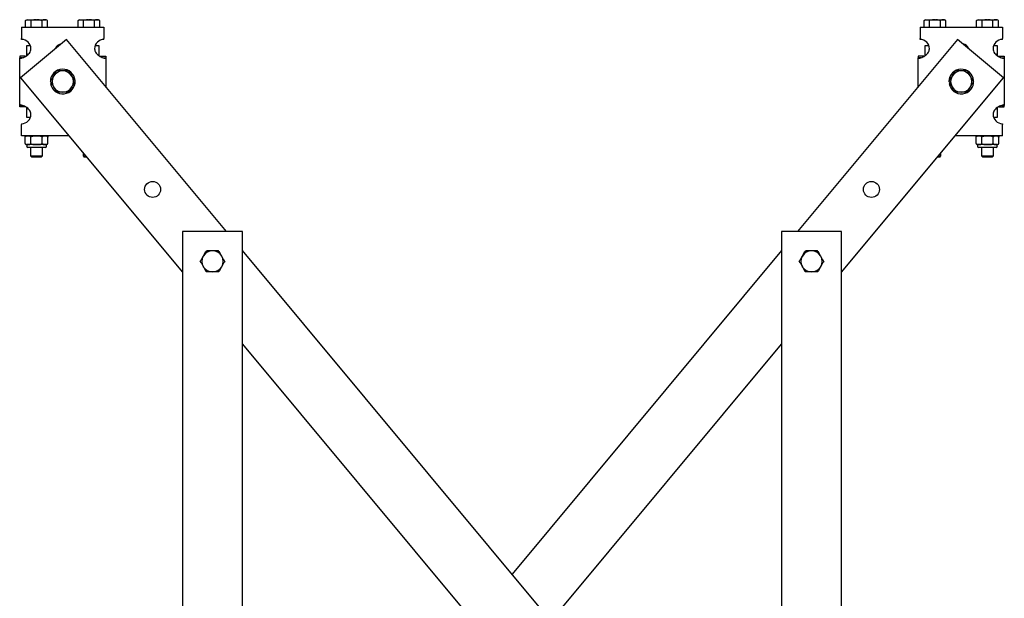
# Model space of a CAD drawing. Header units: inches. Extents: x 1 to 147, y -37 to 96.
# Tile 3 of 8: x 1 to 34, y 14 to 33. Entities that reach past the tile are written whole.
import ezdxf

# ---------------------------------------------------------------- set-up
doc = ezdxf.new("R2010")
doc.units = ezdxf.units.IN
doc.header["$MEASUREMENT"] = 0

msp = doc.modelspace()

# ---------------------------------------------------------------- linework, layer by layer
at = {"color": 7, "linetype": 'Continuous', "lineweight": 25}
for p, q in [((1.016, 32.884), (1.016, 32.509)), ((1.016, 32.884), (3.766, 32.884)), ((1.201, 33.136), (1.152, 33.108)), ((1.152, 32.884), (1.152, 33.108)), ((1.201, 33.136), (1.243, 33.136)), ((1.243, 33.136), (1.504, 33.136)), ((1.334, 32.884), (1.334, 33.108)), ((1.504, 33.136), (1.527, 33.136)), ((1.527, 33.136), (1.788, 33.136)), ((1.698, 32.884), (1.698, 33.108)), ((1.788, 33.136), (1.83, 33.136)), ((1.879, 33.108), (1.83, 33.136)), ((1.879, 32.884), (1.879, 33.108)), ((2.951, 33.136), (2.902, 33.108)), ((2.902, 32.884), (2.902, 33.108)), ((2.951, 33.136), (2.993, 33.136)), ((2.993, 33.136), (3.254, 33.136)), ((3.084, 32.884), (3.084, 33.108)), ((3.254, 33.136), (3.277, 33.136)), ((3.277, 33.136), (3.538, 33.136)), ((3.448, 32.884), (3.448, 33.108)), ((3.538, 33.136), (3.58, 33.136)), ((3.629, 33.108), (3.58, 33.136)), ((3.629, 32.884), (3.629, 33.108)), ((3.766, 32.884), (3.766, 32.509)), ((31.016, 32.884), (31.016, 32.509)), ((31.016, 32.884), (33.766, 32.884)), ((31.201, 33.136), (31.152, 33.108)), ((31.152, 32.884), (31.152, 33.108)), ((31.201, 33.136), (31.243, 33.136)), ((31.243, 33.136), (31.504, 33.136)), ((31.334, 32.884), (31.334, 33.108)), ((31.504, 33.136), (31.527, 33.136)), ((31.527, 33.136), (31.788, 33.136)), ((31.698, 32.884), (31.698, 33.108)), ((31.788, 33.136), (31.83, 33.136)), ((31.879, 33.108), (31.83, 33.136)), ((31.879, 32.884), (31.879, 33.108)), ((32.951, 33.136), (32.902, 33.108)), ((32.902, 32.884), (32.902, 33.108)), ((32.951, 33.136), (32.993, 33.136)), ((32.993, 33.136), (33.254, 33.136)), ((33.084, 32.884), (33.084, 33.108)), ((33.254, 33.136), (33.277, 33.136)), ((33.277, 33.136), (33.538, 33.136)), ((33.448, 32.884), (33.448, 33.108)), ((33.538, 33.136), (33.58, 33.136)), ((33.629, 33.108), (33.58, 33.136)), ((33.629, 32.884), (33.629, 33.108)), ((33.766, 32.884), (33.766, 32.509)), ((2.519, 32.48), (0.982, 31.2)), ((1.016, 32.478), (1.016, 32.509)), ((1.191, 31.942), (1.191, 32.272)), ((1.191, 32.272), (1.309, 32.272)), ((2.216, 32.272), (2.268, 32.272)), ((7.859, 26.072), (2.519, 32.48)), ((3.472, 32.272), (3.591, 32.272)), ((3.591, 32.272), (3.591, 31.942)), ((3.766, 32.478), (3.766, 32.509)), ((32.262, 32.48), (26.922, 26.072)), ((31.016, 32.478), (31.016, 32.509)), ((31.191, 32.272), (31.309, 32.272)), ((31.191, 31.942), (31.191, 32.272)), ((33.799, 31.2), (32.262, 32.48)), ((32.513, 32.272), (32.565, 32.272)), ((33.472, 32.272), (33.591, 32.272)), ((33.591, 32.272), (33.591, 31.942)), ((33.766, 32.478), (33.766, 32.509)), ((1.141, 31.916), (0.953, 31.916)), ((0.953, 31.916), (0.953, 31.867)), ((3.641, 31.916), (3.828, 31.916)), ((3.828, 31.916), (3.828, 31.867)), ((30.953, 31.916), (30.953, 31.867)), ((31.141, 31.916), (30.953, 31.916)), ((33.641, 31.916), (33.828, 31.916)), ((33.828, 31.916), (33.828, 31.867)), ((0.953, 30.276), (0.953, 31.867)), ((1.043, 31.867), (0.953, 31.867)), ((3.738, 31.867), (3.828, 31.867)), ((3.828, 31.867), (3.828, 30.909)), ((30.953, 30.909), (30.953, 31.867)), ((31.043, 31.867), (30.953, 31.867)), ((33.738, 31.867), (33.828, 31.867)), ((33.828, 31.867), (33.828, 30.276)), ((0.982, 31.2), (6.391, 24.71)), ((1.981, 31.072), (1.977, 31.072)), ((2.015, 31.012), (1.982, 31.007)), ((28.391, 24.71), (33.799, 31.2)), ((31.981, 31.072), (31.977, 31.072)), ((32.015, 31.012), (31.982, 31.007)), ((1.043, 30.276), (0.953, 30.276)), ((0.953, 30.228), (0.953, 30.276)), ((33.738, 30.276), (33.828, 30.276)), ((33.828, 30.228), (33.828, 30.276)), ((1.141, 30.228), (0.953, 30.228)), ((1.191, 29.872), (1.191, 30.202)), ((33.591, 30.202), (33.591, 29.872)), ((33.641, 30.228), (33.828, 30.228)), ((1.016, 29.666), (1.016, 29.634)), ((1.016, 29.259), (1.016, 29.634)), ((1.309, 29.872), (1.191, 29.872)), ((33.591, 29.872), (33.472, 29.872)), ((33.766, 29.666), (33.766, 29.634)), ((33.766, 29.259), (33.766, 29.634)), ((2.599, 29.259), (1.016, 29.259)), ((33.766, 29.259), (32.182, 29.259)), ((1.136, 29.224), (1.135, 29.222)), ((1.135, 29.007), (1.135, 29.221)), ((1.135, 29.007), (1.136, 29.003)), ((1.186, 28.969), (1.186, 28.911)), ((1.23, 28.969), (1.186, 28.969)), ((1.516, 28.969), (1.23, 28.969)), ((1.325, 29.007), (1.325, 29.221)), ((1.801, 28.969), (1.516, 28.969)), ((1.706, 29.007), (1.706, 29.221)), ((1.845, 28.969), (1.801, 28.969)), ((1.845, 28.911), (1.845, 28.969)), ((1.895, 29.004), (1.896, 29.007)), ((1.896, 29.007), (1.896, 29.221)), ((32.886, 29.224), (32.885, 29.222)), ((32.885, 29.007), (32.885, 29.221)), ((32.885, 29.007), (32.886, 29.003)), ((32.936, 28.969), (32.936, 28.911)), ((32.98, 28.969), (32.936, 28.969)), ((33.266, 28.969), (32.98, 28.969)), ((33.075, 29.007), (33.075, 29.221)), ((33.551, 28.969), (33.266, 28.969)), ((33.456, 29.007), (33.456, 29.221)), ((33.595, 28.969), (33.551, 28.969)), ((33.595, 28.911), (33.595, 28.969)), ((33.645, 29.004), (33.646, 29.007)), ((33.646, 29.007), (33.646, 29.221)), ((1.806, 28.872), (1.225, 28.872)), ((1.319, 28.872), (1.319, 28.593)), ((1.712, 28.593), (1.712, 28.872)), ((3.069, 28.696), (3.069, 28.593)), ((31.712, 28.593), (31.712, 28.696)), ((33.556, 28.872), (32.975, 28.872)), ((33.069, 28.872), (33.069, 28.593)), ((33.462, 28.593), (33.462, 28.872)), ((1.319, 28.593), (1.358, 28.554)), ((1.319, 28.593), (1.712, 28.593)), ((1.673, 28.554), (1.358, 28.554)), ((1.673, 28.554), (1.712, 28.593)), ((3.069, 28.593), (3.108, 28.554)), ((3.069, 28.593), (3.154, 28.593)), ((3.187, 28.554), (3.108, 28.554)), ((31.673, 28.554), (31.594, 28.554)), ((31.627, 28.593), (31.712, 28.593)), ((31.673, 28.554), (31.712, 28.593)), ((33.069, 28.593), (33.108, 28.554)), ((33.069, 28.593), (33.462, 28.593)), ((33.423, 28.554), (33.108, 28.554)), ((33.423, 28.554), (33.462, 28.593)), ((8.391, 26.072), (6.391, 26.072)), ((6.391, 26.072), (6.391, 0.072)), ((8.391, 0.072), (8.391, 26.072)), ((28.391, 26.072), (26.391, 26.072)), ((26.391, 26.072), (26.391, 0.072)), ((28.391, 0.072), (28.391, 26.072)), ((26.391, 3.834), (8.391, 25.434)), ((26.391, 25.434), (17.391, 14.634)), ((8.391, 22.31), (26.391, 0.71)), ((18.692, 13.072), (26.391, 22.31))]:
    msp.add_line(p, q, dxfattribs=at)
for centre in [(5.391, 27.472), (29.391, 27.472)]:
    msp.add_circle(centre, 0.266, dxfattribs=at)
for centre, radius, start, end in [((1.016, 32.166), 0.312, 0, 90), ((2.391, 32.072), 0.266, 100.5653, 159.0459), ((3.766, 32.166), 0.312, 90, 180), ((31.016, 32.166), 0.312, 0, 90), ((32.391, 32.072), 0.266, 20.9541, 79.4347), ((33.766, 32.166), 0.312, 90, 180), ((2.391, 31.072), 0.413, 189, 180), ((2.391, 31.072), 0.354, 150, 210), ((2.391, 31.072), 0.354, 90, 150), ((2.391, 31.072), 0.354, 30, 90), ((2.391, 31.072), 0.354, 330, 30), ((32.391, 31.072), 0.413, 189, 180), ((32.391, 31.072), 0.354, 150, 210), ((32.391, 31.072), 0.355, 90, 150), ((32.391, 31.072), 0.355, 30, 90), ((32.391, 31.072), 0.354, 330, 30), ((2.391, 31.072), 0.355, 210, 270), ((2.391, 31.072), 0.355, 270, 330), ((32.391, 31.072), 0.355, 210, 270), ((32.391, 31.072), 0.355, 270, 330), ((1.016, 29.978), 0.313, 270, 0), ((33.766, 29.978), 0.313, 180, 270), ((1.186, 29.206), 0.0533, 90, 128.6919), ((1.845, 29.206), 0.0533, 17.0978, 90), ((32.936, 29.206), 0.0533, 90, 128.6919), ((33.595, 29.206), 0.0533, 17.0978, 90), ((1.186, 29.022), 0.0533, 218.7573, 270), ((1.845, 29.022), 0.0533, 270, 306.4945), ((32.936, 29.022), 0.0533, 218.7573, 270), ((33.595, 29.022), 0.0533, 270, 306.4945), ((1.225, 28.911), 0.0394, 180, 270), ((1.806, 28.911), 0.0394, 270, 0), ((32.975, 28.911), 0.0394, 180, 270), ((33.556, 28.911), 0.0394, 270, 0), ((7.391, 25.072), 0.355, 90, 150), ((7.391, 25.072), 0.355, 30, 90), ((27.391, 25.072), 0.354, 90, 150), ((27.391, 25.072), 0.354, 30, 90), ((7.391, 25.072), 0.354, 150, 210), ((7.391, 25.072), 0.355, 330, 30), ((27.391, 25.072), 0.354, 150, 210), ((27.391, 25.072), 0.354, 330, 30), ((7.391, 25.072), 0.355, 210, 270), ((7.391, 25.072), 0.355, 270, 330), ((27.391, 25.072), 0.355, 210, 270), ((27.391, 25.072), 0.355, 270, 330)]:
    msp.add_arc(centre, radius, start, end, dxfattribs=at)
for points, knots in [([(1.152, 33.108), (1.167, 33.116), (1.196, 33.132), (1.227, 33.135), (1.243, 33.136)], [0, 0, 0, 0, 0.495467, 1, 1, 1, 1]), ([(1.243, 33.136), (1.245, 33.136), (1.261, 33.136), (1.292, 33.13), (1.32, 33.115), (1.334, 33.108)], [0, 0, 0, 0, 0.070856, 0.531182, 1, 1, 1, 1]), ([(1.504, 33.136), (1.49, 33.136), (1.433, 33.133), (1.376, 33.119), (1.334, 33.108)], [0, 0, 0, 0, 0.236472, 1, 1, 1, 1]), ([(1.698, 33.108), (1.69, 33.11), (1.634, 33.126), (1.577, 33.132), (1.527, 33.136)], [0, 0, 0, 0, 0.140526, 1, 1, 1, 1]), ([(1.788, 33.136), (1.786, 33.136), (1.77, 33.136), (1.739, 33.13), (1.711, 33.115), (1.698, 33.108)], [0, 0, 0, 0, 0.070855, 0.531185, 1, 1, 1, 1]), ([(1.879, 33.108), (1.864, 33.116), (1.835, 33.132), (1.804, 33.135), (1.788, 33.136)], [0, 0, 0, 0, 0.495464, 1, 1, 1, 1]), ([(2.902, 33.108), (2.917, 33.116), (2.946, 33.132), (2.977, 33.135), (2.993, 33.136)], [0, 0, 0, 0, 0.495464, 1, 1, 1, 1]), ([(2.993, 33.136), (2.995, 33.136), (3.011, 33.136), (3.042, 33.13), (3.07, 33.115), (3.084, 33.108)], [0, 0, 0, 0, 0.070856, 0.531188, 1, 1, 1, 1]), ([(3.254, 33.136), (3.24, 33.136), (3.183, 33.133), (3.126, 33.119), (3.084, 33.108)], [0, 0, 0, 0, 0.236483, 1, 1, 1, 1]), ([(3.448, 33.108), (3.44, 33.11), (3.384, 33.126), (3.327, 33.132), (3.277, 33.136)], [0, 0, 0, 0, 0.140524, 1, 1, 1, 1]), ([(3.538, 33.136), (3.536, 33.136), (3.52, 33.136), (3.489, 33.13), (3.461, 33.115), (3.448, 33.108)], [0, 0, 0, 0, 0.070856, 0.531188, 1, 1, 1, 1]), ([(3.629, 33.108), (3.614, 33.116), (3.585, 33.132), (3.554, 33.135), (3.538, 33.136)], [0, 0, 0, 0, 0.495464, 1, 1, 1, 1]), ([(31.152, 33.108), (31.167, 33.116), (31.196, 33.132), (31.227, 33.135), (31.243, 33.136)], [0, 0, 0, 0, 0.495463, 1, 1, 1, 1]), ([(31.243, 33.136), (31.245, 33.136), (31.261, 33.136), (31.292, 33.13), (31.32, 33.115), (31.334, 33.108)], [0, 0, 0, 0, 0.070856, 0.531184, 1, 1, 1, 1]), ([(31.504, 33.136), (31.49, 33.136), (31.433, 33.133), (31.376, 33.119), (31.334, 33.108)], [0, 0, 0, 0, 0.236478, 1, 1, 1, 1]), ([(31.698, 33.108), (31.69, 33.11), (31.634, 33.126), (31.577, 33.132), (31.527, 33.136)], [0, 0, 0, 0, 0.140526, 1, 1, 1, 1]), ([(31.788, 33.136), (31.786, 33.136), (31.77, 33.136), (31.739, 33.13), (31.711, 33.115), (31.698, 33.108)], [0, 0, 0, 0, 0.070858, 0.531184, 1, 1, 1, 1]), ([(31.879, 33.108), (31.864, 33.116), (31.835, 33.132), (31.804, 33.135), (31.788, 33.136)], [0, 0, 0, 0, 0.495464, 1, 1, 1, 1]), ([(32.902, 33.108), (32.917, 33.116), (32.946, 33.132), (32.977, 33.135), (32.993, 33.136)], [0, 0, 0, 0, 0.495464, 1, 1, 1, 1]), ([(32.993, 33.136), (32.995, 33.136), (33.011, 33.136), (33.042, 33.13), (33.07, 33.115), (33.084, 33.108)], [0, 0, 0, 0, 0.070858, 0.531184, 1, 1, 1, 1]), ([(33.254, 33.136), (33.24, 33.136), (33.183, 33.133), (33.126, 33.119), (33.084, 33.108)], [0, 0, 0, 0, 0.236478, 1, 1, 1, 1]), ([(33.448, 33.108), (33.44, 33.11), (33.384, 33.126), (33.327, 33.132), (33.277, 33.136)], [0, 0, 0, 0, 0.140526, 1, 1, 1, 1]), ([(33.538, 33.136), (33.536, 33.136), (33.52, 33.136), (33.489, 33.13), (33.461, 33.115), (33.448, 33.108)], [0, 0, 0, 0, 0.070858, 0.531184, 1, 1, 1, 1]), ([(33.629, 33.108), (33.614, 33.116), (33.585, 33.132), (33.554, 33.135), (33.538, 33.136)], [0, 0, 0, 0, 0.495464, 1, 1, 1, 1]), ([(0.953, 31.867), (0.956, 31.862), (0.961, 31.85), (1.006, 31.855), (1.072, 31.874), (1.148, 31.91), (1.222, 31.959), (1.28, 32.02), (1.32, 32.09), (1.325, 32.141), (1.328, 32.166)], [0, 0, 0, 0, 0.1413834, 0.2839666, 0.4237681, 0.5571711, 0.6814862, 0.7955826, 0.9005453, 1, 1, 1, 1]), ([(3.453, 32.166), (3.456, 32.141), (3.461, 32.09), (3.501, 32.02), (3.559, 31.959), (3.633, 31.91), (3.709, 31.874), (3.775, 31.855), (3.82, 31.85), (3.825, 31.862), (3.828, 31.867)], [0, 0, 0, 0, 0.099455, 0.204418, 0.318514, 0.442829, 0.576232, 0.716034, 0.858617, 1, 1, 1, 1]), ([(30.953, 31.867), (30.956, 31.862), (30.961, 31.85), (31.006, 31.855), (31.072, 31.874), (31.148, 31.91), (31.222, 31.959), (31.28, 32.02), (31.32, 32.09), (31.325, 32.141), (31.328, 32.166)], [0, 0, 0, 0, 0.141383, 0.283967, 0.423768, 0.557172, 0.681485, 0.795582, 0.900545, 1, 1, 1, 1]), ([(33.453, 32.166), (33.456, 32.141), (33.461, 32.09), (33.501, 32.02), (33.559, 31.959), (33.633, 31.91), (33.709, 31.874), (33.775, 31.855), (33.82, 31.85), (33.825, 31.862), (33.828, 31.867)], [0, 0, 0, 0, 0.099455, 0.204418, 0.318514, 0.442828, 0.576231, 0.716033, 0.858617, 1, 1, 1, 1]), ([(1.981, 31.072), (1.998, 31.101), (2.031, 31.159), (2.066, 31.219), (2.083, 31.249)], [0, 0, 0, 0, 0.495462, 1, 1, 1, 1]), ([(2.083, 31.249), (2.086, 31.253), (2.104, 31.285), (2.139, 31.345), (2.17, 31.399), (2.186, 31.426)], [0, 0, 0, 0, 0.070096, 0.530789, 1, 1, 1, 1]), ([(2.391, 31.426), (2.334, 31.426), (2.265, 31.426), (2.198, 31.426), (2.186, 31.426)], [0, 0, 0, 0, 0.810171, 1, 1, 1, 1]), ([(2.595, 31.426), (2.542, 31.426), (2.475, 31.426), (2.405, 31.426), (2.391, 31.426)], [0, 0, 0, 0, 0.784734, 1, 1, 1, 1]), ([(2.698, 31.249), (2.695, 31.253), (2.677, 31.285), (2.642, 31.345), (2.611, 31.399), (2.595, 31.426)], [0, 0, 0, 0, 0.070091, 0.530787, 1, 1, 1, 1]), ([(2.8, 31.072), (2.783, 31.101), (2.75, 31.159), (2.715, 31.219), (2.698, 31.249)], [0, 0, 0, 0, 0.495459, 1, 1, 1, 1]), ([(31.981, 31.072), (31.998, 31.101), (32.031, 31.159), (32.066, 31.219), (32.083, 31.249)], [0, 0, 0, 0, 0.495459, 1, 1, 1, 1]), ([(32.083, 31.249), (32.086, 31.253), (32.104, 31.285), (32.139, 31.345), (32.17, 31.399), (32.186, 31.426)], [0, 0, 0, 0, 0.070092, 0.530787, 1, 1, 1, 1]), ([(32.391, 31.426), (32.334, 31.426), (32.265, 31.426), (32.198, 31.426), (32.186, 31.426)], [0, 0, 0, 0, 0.8101703, 1, 1, 1, 1]), ([(32.595, 31.426), (32.542, 31.426), (32.475, 31.426), (32.405, 31.426), (32.391, 31.426)], [0, 0, 0, 0, 0.7847386, 1, 1, 1, 1]), ([(32.698, 31.249), (32.695, 31.253), (32.677, 31.285), (32.642, 31.345), (32.611, 31.399), (32.595, 31.426)], [0, 0, 0, 0, 0.070092, 0.530787, 1, 1, 1, 1]), ([(32.8, 31.072), (32.783, 31.101), (32.75, 31.159), (32.715, 31.219), (32.698, 31.249)], [0, 0, 0, 0, 0.495459, 1, 1, 1, 1]), ([(1.981, 31.072), (1.998, 31.043), (2.031, 30.985), (2.066, 30.925), (2.083, 30.895)], [0, 0, 0, 0, 0.495462, 1, 1, 1, 1]), ([(2.8, 31.072), (2.783, 31.043), (2.75, 30.985), (2.715, 30.925), (2.698, 30.895)], [0, 0, 0, 0, 0.495459, 1, 1, 1, 1]), ([(31.981, 31.072), (31.998, 31.043), (32.031, 30.985), (32.066, 30.925), (32.083, 30.895)], [0, 0, 0, 0, 0.495459, 1, 1, 1, 1]), ([(32.8, 31.072), (32.783, 31.043), (32.75, 30.985), (32.715, 30.925), (32.698, 30.895)], [0, 0, 0, 0, 0.495459, 1, 1, 1, 1]), ([(2.083, 30.895), (2.086, 30.89), (2.104, 30.859), (2.139, 30.799), (2.17, 30.745), (2.186, 30.717)], [0, 0, 0, 0, 0.070091, 0.530784, 1, 1, 1, 1]), ([(2.391, 30.717), (2.334, 30.717), (2.265, 30.717), (2.198, 30.717), (2.186, 30.717)], [0, 0, 0, 0, 0.810171, 1, 1, 1, 1]), ([(2.595, 30.717), (2.542, 30.717), (2.475, 30.717), (2.405, 30.717), (2.391, 30.717)], [0, 0, 0, 0, 0.784734, 1, 1, 1, 1]), ([(2.698, 30.895), (2.695, 30.89), (2.677, 30.859), (2.642, 30.799), (2.611, 30.745), (2.595, 30.717)], [0, 0, 0, 0, 0.070086, 0.530782, 1, 1, 1, 1]), ([(32.083, 30.895), (32.086, 30.89), (32.104, 30.859), (32.139, 30.799), (32.17, 30.745), (32.186, 30.717)], [0, 0, 0, 0, 0.070087, 0.530782, 1, 1, 1, 1]), ([(32.391, 30.717), (32.334, 30.717), (32.265, 30.717), (32.198, 30.717), (32.186, 30.717)], [0, 0, 0, 0, 0.8101703, 1, 1, 1, 1]), ([(32.595, 30.717), (32.542, 30.717), (32.475, 30.717), (32.405, 30.717), (32.391, 30.717)], [0, 0, 0, 0, 0.7847386, 1, 1, 1, 1]), ([(32.698, 30.895), (32.695, 30.89), (32.677, 30.859), (32.642, 30.799), (32.611, 30.745), (32.595, 30.717)], [0, 0, 0, 0, 0.070087, 0.530782, 1, 1, 1, 1]), ([(1.328, 29.978), (1.325, 30.003), (1.32, 30.053), (1.28, 30.123), (1.222, 30.184), (1.148, 30.234), (1.072, 30.269), (1.006, 30.289), (0.961, 30.293), (0.956, 30.282), (0.953, 30.276)], [0, 0, 0, 0, 0.099455, 0.204417, 0.318514, 0.44283, 0.576232, 0.716033, 0.858617, 1, 1, 1, 1]), ([(33.828, 30.276), (33.825, 30.282), (33.82, 30.293), (33.775, 30.289), (33.709, 30.269), (33.633, 30.234), (33.559, 30.184), (33.501, 30.123), (33.461, 30.053), (33.456, 30.003), (33.453, 29.978)], [0, 0, 0, 0, 0.141383, 0.283967, 0.423768, 0.557171, 0.681486, 0.795583, 0.900545, 1, 1, 1, 1]), ([(1.135, 29.221), (1.137, 29.226), (1.142, 29.238), (1.16, 29.254), (1.191, 29.26), (1.216, 29.259), (1.23, 29.259)], [0, 0, 0, 0, 0.090004, 0.224485, 0.591127, 1, 1, 1, 1]), ([(1.23, 29.259), (1.233, 29.259), (1.248, 29.259), (1.273, 29.259), (1.299, 29.254), (1.315, 29.24), (1.322, 29.23), (1.324, 29.224), (1.325, 29.221)], [0, 0, 0, 0, 0.099455, 0.428506, 0.757341, 0.873682, 0.960847, 1, 1, 1, 1]), ([(1.325, 29.221), (1.327, 29.225), (1.334, 29.233), (1.356, 29.247), (1.418, 29.262), (1.474, 29.26), (1.516, 29.259)], [0, 0, 0, 0, 0.05885, 0.165692, 0.374648, 1, 1, 1, 1]), ([(1.516, 29.259), (1.551, 29.26), (1.604, 29.261), (1.667, 29.25), (1.694, 29.235), (1.703, 29.225), (1.706, 29.222), (1.706, 29.221)], [0, 0, 0, 0, 0.532577, 0.800579, 0.935247, 0.994215, 1, 1, 1, 1]), ([(1.706, 29.221), (1.708, 29.226), (1.713, 29.238), (1.731, 29.254), (1.762, 29.26), (1.787, 29.259), (1.801, 29.259)], [0, 0, 0, 0, 0.090004, 0.224485, 0.591127, 1, 1, 1, 1]), ([(1.801, 29.259), (1.804, 29.259), (1.819, 29.259), (1.844, 29.259), (1.87, 29.254), (1.886, 29.24), (1.893, 29.23), (1.895, 29.224), (1.896, 29.221)], [0, 0, 0, 0, 0.099456, 0.428507, 0.757341, 0.873682, 0.960848, 1, 1, 1, 1]), ([(32.885, 29.221), (32.887, 29.226), (32.892, 29.238), (32.91, 29.254), (32.941, 29.26), (32.966, 29.259), (32.98, 29.259)], [0, 0, 0, 0, 0.090005, 0.224488, 0.591125, 1, 1, 1, 1]), ([(32.98, 29.259), (32.983, 29.259), (32.998, 29.259), (33.023, 29.259), (33.049, 29.254), (33.065, 29.24), (33.072, 29.23), (33.074, 29.224), (33.075, 29.221)], [0, 0, 0, 0, 0.099457, 0.428509, 0.757343, 0.873682, 0.960849, 1, 1, 1, 1]), ([(33.075, 29.221), (33.077, 29.225), (33.084, 29.233), (33.106, 29.247), (33.168, 29.262), (33.224, 29.26), (33.266, 29.259)], [0, 0, 0, 0, 0.058855, 0.165691, 0.374647, 1, 1, 1, 1]), ([(33.266, 29.259), (33.301, 29.26), (33.354, 29.261), (33.417, 29.25), (33.444, 29.235), (33.453, 29.225), (33.456, 29.222), (33.456, 29.221)], [0, 0, 0, 0, 0.532584, 0.800577, 0.935245, 0.994216, 1, 1, 1, 1]), ([(33.456, 29.221), (33.458, 29.226), (33.463, 29.238), (33.481, 29.254), (33.512, 29.26), (33.537, 29.259), (33.551, 29.259)], [0, 0, 0, 0, 0.090004, 0.224487, 0.591124, 1, 1, 1, 1]), ([(33.551, 29.259), (33.554, 29.259), (33.569, 29.259), (33.594, 29.259), (33.62, 29.254), (33.636, 29.24), (33.643, 29.23), (33.645, 29.224), (33.646, 29.221)], [0, 0, 0, 0, 0.099455, 0.428508, 0.757342, 0.873681, 0.960848, 1, 1, 1, 1]), ([(1.135, 29.007), (1.137, 29.002), (1.142, 28.991), (1.16, 28.974), (1.191, 28.969), (1.216, 28.969), (1.23, 28.969)], [0, 0, 0, 0, 0.090004, 0.224485, 0.591127, 1, 1, 1, 1]), ([(1.23, 28.969), (1.233, 28.969), (1.248, 28.969), (1.273, 28.969), (1.299, 28.974), (1.315, 28.988), (1.322, 28.998), (1.324, 29.005), (1.325, 29.007)], [0, 0, 0, 0, 0.099455, 0.428507, 0.757343, 0.873682, 0.960847, 1, 1, 1, 1]), ([(1.325, 29.007), (1.327, 29.004), (1.334, 28.995), (1.356, 28.982), (1.418, 28.967), (1.474, 28.968), (1.516, 28.969)], [0, 0, 0, 0, 0.05885, 0.165692, 0.374648, 1, 1, 1, 1]), ([(1.516, 28.969), (1.551, 28.969), (1.604, 28.968), (1.667, 28.978), (1.694, 28.993), (1.703, 29.003), (1.706, 29.007), (1.706, 29.007)], [0, 0, 0, 0, 0.532577, 0.800579, 0.935247, 0.994215, 1, 1, 1, 1]), ([(1.706, 29.007), (1.708, 29.002), (1.713, 28.991), (1.731, 28.974), (1.762, 28.969), (1.787, 28.969), (1.801, 28.969)], [0, 0, 0, 0, 0.090004, 0.224485, 0.591127, 1, 1, 1, 1]), ([(1.801, 28.969), (1.804, 28.969), (1.819, 28.969), (1.844, 28.969), (1.87, 28.974), (1.886, 28.988), (1.893, 28.998), (1.895, 29.005), (1.896, 29.007)], [0, 0, 0, 0, 0.099456, 0.428507, 0.757343, 0.873682, 0.960847, 1, 1, 1, 1]), ([(32.885, 29.007), (32.887, 29.002), (32.892, 28.991), (32.91, 28.974), (32.941, 28.969), (32.966, 28.969), (32.98, 28.969)], [0, 0, 0, 0, 0.090005, 0.224488, 0.591125, 1, 1, 1, 1]), ([(32.98, 28.969), (32.983, 28.969), (32.998, 28.969), (33.023, 28.969), (33.049, 28.974), (33.065, 28.988), (33.072, 28.998), (33.074, 29.005), (33.075, 29.007)], [0, 0, 0, 0, 0.099457, 0.42851, 0.757345, 0.873682, 0.960849, 1, 1, 1, 1]), ([(33.075, 29.007), (33.077, 29.004), (33.084, 28.995), (33.106, 28.982), (33.168, 28.967), (33.224, 28.968), (33.266, 28.969)], [0, 0, 0, 0, 0.058855, 0.165691, 0.374647, 1, 1, 1, 1]), ([(33.266, 28.969), (33.301, 28.969), (33.354, 28.968), (33.417, 28.978), (33.444, 28.993), (33.453, 29.003), (33.456, 29.007), (33.456, 29.007)], [0, 0, 0, 0, 0.532584, 0.800577, 0.935245, 0.994216, 1, 1, 1, 1]), ([(33.456, 29.007), (33.458, 29.002), (33.463, 28.991), (33.481, 28.974), (33.512, 28.969), (33.537, 28.969), (33.551, 28.969)], [0, 0, 0, 0, 0.090004, 0.224487, 0.591124, 1, 1, 1, 1]), ([(33.551, 28.969), (33.554, 28.969), (33.569, 28.969), (33.594, 28.969), (33.62, 28.974), (33.636, 28.988), (33.643, 28.998), (33.645, 29.005), (33.646, 29.007)], [0, 0, 0, 0, 0.099455, 0.428508, 0.757344, 0.873681, 0.960848, 1, 1, 1, 1]), ([(7.083, 25.249), (7.086, 25.253), (7.104, 25.285), (7.139, 25.345), (7.17, 25.399), (7.186, 25.426)], [0, 0, 0, 0, 0.0700908, 0.5307866, 1, 1, 1, 1]), ([(7.391, 25.426), (7.334, 25.426), (7.265, 25.426), (7.198, 25.426), (7.186, 25.426)], [0, 0, 0, 0, 0.810168, 1, 1, 1, 1]), ([(7.595, 25.426), (7.542, 25.426), (7.475, 25.426), (7.405, 25.426), (7.391, 25.426)], [0, 0, 0, 0, 0.784739, 1, 1, 1, 1]), ([(7.698, 25.249), (7.695, 25.253), (7.677, 25.285), (7.642, 25.345), (7.611, 25.399), (7.595, 25.426)], [0, 0, 0, 0, 0.0700935, 0.530788, 1, 1, 1, 1]), ([(27.083, 25.249), (27.086, 25.253), (27.104, 25.285), (27.139, 25.345), (27.17, 25.399), (27.186, 25.426)], [0, 0, 0, 0, 0.070092, 0.530787, 1, 1, 1, 1]), ([(27.391, 25.426), (27.334, 25.426), (27.265, 25.426), (27.198, 25.426), (27.186, 25.426)], [0, 0, 0, 0, 0.810171, 1, 1, 1, 1]), ([(27.595, 25.426), (27.542, 25.426), (27.475, 25.426), (27.405, 25.426), (27.391, 25.426)], [0, 0, 0, 0, 0.784738, 1, 1, 1, 1]), ([(27.698, 25.249), (27.695, 25.253), (27.677, 25.285), (27.642, 25.345), (27.611, 25.399), (27.595, 25.426)], [0, 0, 0, 0, 0.070092, 0.530787, 1, 1, 1, 1]), ([(6.981, 25.072), (6.998, 25.101), (7.031, 25.159), (7.066, 25.219), (7.083, 25.249)], [0, 0, 0, 0, 0.495458, 1, 1, 1, 1]), ([(6.981, 25.072), (6.998, 25.043), (7.031, 24.985), (7.066, 24.925), (7.083, 24.895)], [0, 0, 0, 0, 0.495458, 1, 1, 1, 1]), ([(7.8, 25.072), (7.783, 25.101), (7.75, 25.159), (7.715, 25.219), (7.698, 25.249)], [0, 0, 0, 0, 0.495459, 1, 1, 1, 1]), ([(7.8, 25.072), (7.783, 25.043), (7.75, 24.985), (7.715, 24.925), (7.698, 24.895)], [0, 0, 0, 0, 0.495459, 1, 1, 1, 1]), ([(26.981, 25.072), (26.998, 25.101), (27.031, 25.159), (27.066, 25.219), (27.083, 25.249)], [0, 0, 0, 0, 0.495458, 1, 1, 1, 1]), ([(26.981, 25.072), (26.998, 25.043), (27.031, 24.985), (27.066, 24.925), (27.083, 24.895)], [0, 0, 0, 0, 0.495458, 1, 1, 1, 1]), ([(27.8, 25.072), (27.783, 25.101), (27.75, 25.159), (27.715, 25.219), (27.698, 25.249)], [0, 0, 0, 0, 0.495458, 1, 1, 1, 1]), ([(27.8, 25.072), (27.783, 25.043), (27.75, 24.985), (27.715, 24.925), (27.698, 24.895)], [0, 0, 0, 0, 0.495458, 1, 1, 1, 1]), ([(7.083, 24.895), (7.086, 24.89), (7.104, 24.859), (7.139, 24.799), (7.17, 24.745), (7.186, 24.717)], [0, 0, 0, 0, 0.0700908, 0.5307866, 1, 1, 1, 1]), ([(7.391, 24.717), (7.334, 24.717), (7.265, 24.717), (7.198, 24.717), (7.186, 24.717)], [0, 0, 0, 0, 0.810168, 1, 1, 1, 1]), ([(7.595, 24.717), (7.542, 24.717), (7.475, 24.717), (7.405, 24.717), (7.391, 24.717)], [0, 0, 0, 0, 0.784739, 1, 1, 1, 1]), ([(7.698, 24.895), (7.695, 24.89), (7.677, 24.859), (7.642, 24.799), (7.611, 24.745), (7.595, 24.717)], [0, 0, 0, 0, 0.0700935, 0.530788, 1, 1, 1, 1]), ([(27.083, 24.895), (27.086, 24.89), (27.104, 24.859), (27.139, 24.799), (27.17, 24.745), (27.186, 24.717)], [0, 0, 0, 0, 0.070092, 0.530787, 1, 1, 1, 1]), ([(27.391, 24.717), (27.334, 24.717), (27.265, 24.717), (27.198, 24.717), (27.186, 24.717)], [0, 0, 0, 0, 0.810171, 1, 1, 1, 1]), ([(27.595, 24.717), (27.542, 24.717), (27.475, 24.717), (27.405, 24.717), (27.391, 24.717)], [0, 0, 0, 0, 0.784738, 1, 1, 1, 1]), ([(27.698, 24.895), (27.695, 24.89), (27.677, 24.859), (27.642, 24.799), (27.611, 24.745), (27.595, 24.717)], [0, 0, 0, 0, 0.070092, 0.530787, 1, 1, 1, 1])]:
    msp.add_open_spline(points, degree=3, knots=knots, dxfattribs=at)

doc.saveas('drawing.dxf')
